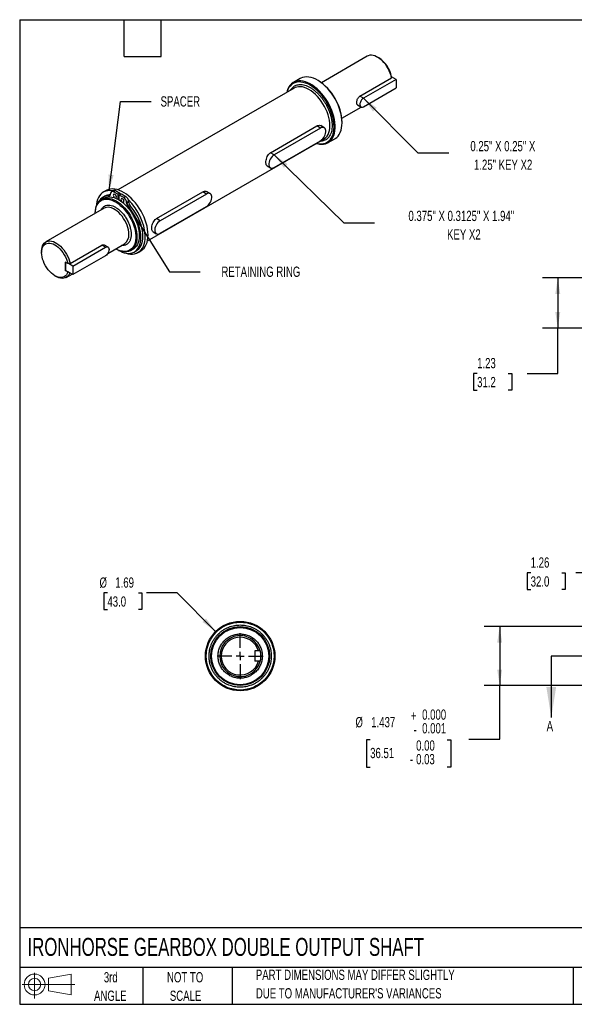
# Model space of a CAD drawing. Header units: inches. Extents: x 0.7 to 32.2, y 0.7 to 24.8.
# Tile 1 of 2: x 0.7 to 14.3, y 0.7 to 24.8. Entities that reach past the tile are written whole.
import ezdxf

# ---------------------------------------------------------------- set-up
doc = ezdxf.new("R2010")
doc.units = ezdxf.units.IN
doc.header["$LTSCALE"] = 3
doc.header["$MEASUREMENT"] = 0
doc.linetypes.add('CENTERX2', pattern=[0.8, 0.5, -0.1, 0.1, -0.1])
doc.layers.add('CENTER', color=40, linetype='CENTERX2')
doc.layers.add('SLD-DEFPOINTS', color=7, linetype='Continuous')
doc.layers.add('DIMENSIONS', color=140, linetype='Continuous', lineweight=25)
doc.layers.add('TEXT', color=140, linetype='Continuous', lineweight=25)
doc.styles.add('SLDTEXTSTYLE0', font='TXT', dxfattribs={"width": 0.7})
doc.dimstyles.new('SLDDIMSTYLE0', dxfattribs={"dimtxt": 0.254883, "dimasz": 0.39, "dimexe": 0, "dimexo": 0.0625, "dimgap": 0.063721, "dimtad": 0, "dimtih": 1, "dimtoh": 1, "dimdec": 3, "dimrnd": 1e-09, "dimzin": 12, "dimdsep": 46, "dimtxsty": 'SLDTEXTSTYLE0', "dimsah": 1, "dimcen": 0.09, "dimadec": 0, "dimazin": 3, "dimtol": 1, "dimtm": 0.001, "dimtfac": 1, "dimtdec": 3, "dimtofl": 0, "dimtmove": 0, "dimatfit": 3, "dimfxl": 0, "dimfrac": 2, "dimtolj": 1, "dimtzin": 0, "dimarcsym": 0})
doc.dimstyles.new('SLDDIMSTYLE1', dxfattribs={"dimtxt": 0.254883, "dimasz": 0.39, "dimexe": 0, "dimexo": 0.0625, "dimgap": 0.063721, "dimtad": 0, "dimtih": 1, "dimtoh": 1, "dimrnd": 1e-09, "dimzin": 12, "dimdsep": 46, "dimtxsty": 'SLDTEXTSTYLE0', "dimsah": 1, "dimcen": 0.09, "dimadec": 0, "dimazin": 3, "dimtfac": 1, "dimtofl": 0, "dimtmove": 0, "dimatfit": 3, "dimfxl": 0, "dimfrac": 2, "dimtolj": 1, "dimtzin": 12, "dimarcsym": 0})
doc.dimstyles.new('SLDDIMSTYLE5', dxfattribs={"dimtxt": 0.18, "dimasz": 0.39, "dimexe": 0, "dimexo": 0.0625, "dimgap": 0, "dimtad": 0, "dimtih": 1, "dimtoh": 1, "dimdec": 0, "dimrnd": 1e-09, "dimzin": 0, "dimdsep": 46, "dimtxsty": 'Standard', "dimsah": 1, "dimcen": 0.09, "dimadec": 0, "dimazin": 0, "dimtfac": 0.39, "dimtdec": 0, "dimtofl": 0, "dimtmove": 0, "dimatfit": 3, "dimfxl": 0, "dimfrac": 2, "dimtolj": 1, "dimtzin": 0, "dimarcsym": 0})
doc.dimstyles.new('SLDDIMSTYLE6', dxfattribs={"dimtxt": 0.254883, "dimasz": 0.39, "dimexe": 0, "dimexo": 0.0625, "dimgap": 0.063721, "dimtad": 0, "dimtih": 1, "dimtoh": 1, "dimrnd": 1e-09, "dimzin": 12, "dimdsep": 46, "dimtxsty": 'SLDTEXTSTYLE0', "dimsah": 1, "dimcen": 0, "dimadec": 0, "dimazin": 3, "dimtfac": 1, "dimtofl": 0, "dimtmove": 0, "dimatfit": 3, "dimfxl": 0, "dimfrac": 2, "dimtolj": 1, "dimtzin": 12, "dimarcsym": 0})

# ---------------------------------------------------------------- blocks, each defined once
blk = doc.blocks.new('Block11')
at = {"color": 7, "linetype": 'Continuous', "lineweight": 18}
for p, q in [((0.306, 0.627), (0.306, 0)), ((0.647, 0.492), (1.202, 0.594)), ((0.647, 0.189), (0.647, 0.492)), ((1.202, 0.594), (1.202, 0.086)), ((0, 0.34), (1.284, 0.34)), ((0.647, 0.189), (1.202, 0.086))]:
    blk.add_line(p, q, dxfattribs=at)
for radius in [0.254, 0.152]:
    blk.add_circle((0.306, 0.34), radius, dxfattribs=at)
blk = doc.blocks.new('Block12')
at = {"layer": 'SLD-DEFPOINTS'}
blk.add_blockref('Block11', (0, 0), dxfattribs=at)
blk = doc.blocks.new('SW_NOTE_0_2')
at = {"layer": 'TEXT', "color": 0, "char_height": 0.25, "attachment_point": 1, "style": 'SLDTEXTSTYLE0'}
for s, insert in [('PART DIMENSIONS MAY DIFFER SLIGHTLY', (0, 0.322)), ("DUE TO MANUFACTURER'S VARIANCES", (0, -0.129))]:
    blk.add_mtext(s, dxfattribs=dict(at, insert=insert))
blk = doc.blocks.new('SW_NOTE_0_3')
at = {"layer": 'TEXT', "color": 0, "char_height": 0.25, "attachment_point": 2, "style": 'SLDTEXTSTYLE0'}
for s, insert in [('NOT TO', (0.621, 0.322)), ('SCALE', (0.632, -0.129))]:
    blk.add_mtext(s, dxfattribs=dict(at, insert=insert))
blk = doc.blocks.new('SW_NOTE_0_4')
at = {"layer": 'TEXT', "color": 0, "char_height": 0.25, "attachment_point": 2, "style": 'SLDTEXTSTYLE0'}
for s, insert in [('3rd', (0.273, 0.322)), ('ANGLE', (0.262, -0.129))]:
    blk.add_mtext(s, dxfattribs=dict(at, insert=insert))
blk = doc.blocks.new('_D')
at = {"layer": 'DIMENSIONS'}
for p, q in [((17.172, 9.956), (12.082, 9.956)), ((12.457, 9.956), (12.457, 8.519)), ((17.172, 8.519), (12.082, 8.519)), ((12.457, 7.21), (12.457, 8.519)), ((11.707, 7.21), (12.457, 7.21)), ((9.298, 7.195), (9.212, 7.195)), ((9.212, 7.195), (9.212, 6.529)), ((11.176, 7.195), (11.262, 7.195)), ((11.262, 7.195), (11.262, 6.529)), ((9.212, 6.529), (9.298, 6.529)), ((11.262, 6.529), (11.176, 6.529))]:
    blk.add_line(p, q, dxfattribs=at)
for points in [[(12.457, 9.956), (12.397, 9.566), (12.517, 9.566)], [(12.457, 8.519), (12.517, 8.909), (12.397, 8.909)]]:
    blk.add_solid(points, dxfattribs=at)
at = {"layer": 'DIMENSIONS', "char_height": 0.25, "attachment_point": 1, "style": 'SLDTEXTSTYLE0'}
for s, insert in [('0.000', (10.566, 7.937)), ('%%c', (8.939, 7.753)), ('1.437', (9.324, 7.753)), ('+', (10.293, 7.908)), ('0.001', (10.566, 7.604)), ('-', (10.354, 7.575)), ('36.51', (9.298, 7)), ('0.00', (10.419, 7.184)), ('0.03', (10.419, 6.851)), ('-', (10.268, 6.851))]:
    blk.add_mtext(s, dxfattribs=dict(at, insert=insert))
blk = doc.blocks.new('_D_1')
at = {"layer": 'DIMENSIONS'}
for p, q in [((15.055, 9.848), (15.055, 11.64)), ((16.315, 9.388), (16.315, 11.64)), ((13.213, 11.265), (13.127, 11.265)), ((13.127, 11.265), (13.127, 10.86)), ((13.97, 11.265), (14.056, 11.265)), ((14.056, 11.265), (14.056, 10.86)), ((15.055, 11.265), (14.316, 11.265)), ((16.315, 11.265), (15.055, 11.265)), ((13.127, 10.86), (13.213, 10.86)), ((14.056, 10.86), (13.97, 10.86))]:
    blk.add_line(p, q, dxfattribs=at)
for points in [[(15.055, 11.265), (15.445, 11.205), (15.445, 11.325)], [(16.315, 11.265), (15.925, 11.325), (15.925, 11.205)]]:
    blk.add_solid(points, dxfattribs=at)
at = {"layer": 'DIMENSIONS', "char_height": 0.25, "attachment_point": 1, "style": 'SLDTEXTSTYLE0'}
for s, insert in [('1.26', (13.213, 11.644)), ('32.0', (13.213, 11.182))]:
    blk.add_mtext(s, dxfattribs=dict(at, insert=insert))
blk = doc.blocks.new('SW_NOTE_0_6')
at = {"layer": 'TEXT', "color": 0, "char_height": 0.25, "attachment_point": 2, "style": 'SLDTEXTSTYLE0'}
for s, insert in [('0.25" X 0.25" X', (1.32, 0.289)), ('1.25" KEY X2', (1.327, -0.163))]:
    blk.add_mtext(s, dxfattribs=dict(at, insert=insert))
blk = doc.blocks.new('SW_NOTE_0_7')
at = {"layer": 'TEXT', "color": 0, "char_height": 0.25, "attachment_point": 2, "style": 'SLDTEXTSTYLE0'}
for s, insert in [('0.375" X 0.3125" X 1.94"', (2.118, 0.294)), ('KEY X2', (2.181, -0.157))]:
    blk.add_mtext(s, dxfattribs=dict(at, insert=insert))
blk = doc.blocks.new('_D_10')
at = {"layer": 'DIMENSIONS'}
for p, q in [((2.89, 10.776), (2.804, 10.776)), ((2.804, 10.776), (2.804, 10.37)), ((3.647, 10.776), (3.733, 10.776)), ((3.733, 10.776), (3.733, 10.37)), ((4.59, 10.776), (3.84, 10.776)), ((5.529, 9.836), (4.59, 10.776)), ((2.804, 10.37), (2.89, 10.37)), ((3.733, 10.37), (3.647, 10.37))]:
    blk.add_line(p, q, dxfattribs=at)
blk.add_solid([(5.529, 9.836), (5.296, 10.154), (5.211, 10.069)], dxfattribs=at)
at = {"layer": 'DIMENSIONS', "char_height": 0.25, "attachment_point": 1, "style": 'SLDTEXTSTYLE0'}
for s, insert in [('%%c', (2.697, 11.155)), ('1.69', (3.082, 11.155)), ('43.0', (2.89, 10.693))]:
    blk.add_mtext(s, dxfattribs=dict(at, insert=insert))
blk = doc.blocks.new('SW_CENTERMARKSYMBOL_0')
at = {"layer": 'CENTER', "color": 0}
for p, q in [((0, 0.2), (0, 0.561)), ((-0.2, 0), (-0.561, 0)), ((0, 0), (-0.1, 0)), ((0, 0), (0, 0.1)), ((0, 0), (0, -0.1)), ((0, 0), (0.1, 0)), ((0.2, 0), (0.561, 0)), ((0, -0.2), (0, -0.561))]:
    blk.add_line(p, q, dxfattribs=at)
blk = doc.blocks.new('_D_13')
at = {"layer": 'DIMENSIONS'}
for p, q in [((17.172, 18.457), (13.499, 18.457)), ((13.874, 18.457), (13.874, 17.231)), ((17.527, 17.231), (13.499, 17.231)), ((13.874, 16.124), (13.874, 17.231)), ((11.907, 16.124), (11.821, 16.124)), ((11.821, 16.124), (11.821, 15.719)), ((12.664, 16.124), (12.75, 16.124)), ((12.75, 16.124), (12.75, 15.719)), ((13.124, 16.124), (13.874, 16.124)), ((11.821, 15.719), (11.907, 15.719)), ((12.75, 15.719), (12.664, 15.719))]:
    blk.add_line(p, q, dxfattribs=at)
for points in [[(13.874, 18.457), (13.814, 18.067), (13.934, 18.067)], [(13.874, 17.231), (13.934, 17.621), (13.814, 17.621)]]:
    blk.add_solid(points, dxfattribs=at)
at = {"layer": 'DIMENSIONS', "char_height": 0.25, "attachment_point": 1, "style": 'SLDTEXTSTYLE0'}
for s, insert in [('1.23', (11.907, 16.504)), ('31.2', (11.907, 16.042))]:
    blk.add_mtext(s, dxfattribs=dict(at, insert=insert))

msp = doc.modelspace()

# ---------------------------------------------------------------- linework, layer by layer
for p, q in [((9.2289, 23.8607), (8.1081, 23.2137)), ((9.5068, 23.8199), (9.479, 23.8359)), ((7.5917, 23.3156), (7.4246, 23.2192)), ((9.0466, 22.885), (9.8212, 23.3322)), ((9.9305, 23.2932), (9.135, 22.834)), ((9.9305, 23.2932), (9.8205, 23.3567)), ((9.9305, 23.2932), (9.9305, 23.0891)), ((7.4468, 23.0844), (3.1465, 20.602)), ((7.4534, 23.0881), (7.4468, 23.0844)), ((8.0289, 23.2656), (8.015, 23.2736)), ((9.135, 22.6298), (9.9305, 23.0891)), ((9.135, 22.834), (9.0466, 22.885)), ((8.608, 22.3476), (9.0802, 22.6202)), ((8.9898, 22.6714), (9.0725, 22.6237)), ((6.8703, 21.5086), (7.997, 22.159)), ((8.0864, 22.1072), (6.9598, 21.4569)), ((8.0864, 22.1072), (7.9969, 22.1589)), ((8.1802, 22.1165), (8.0926, 22.1671)), ((8.6134, 22.237), (8.6134, 22.2531)), ((8.271, 21.753), (8.4381, 21.8495)), ((3.8652, 19.3571), (8.1654, 21.8396)), ((6.9598, 21.1506), (8.0864, 21.801)), ((6.9598, 21.4569), (6.8703, 21.5085)), ((6.7855, 21.1879), (6.8661, 21.1414)), ((2.7991, 20.4014), (2.742, 20.3684)), ((2.8288, 20.4478), (2.7796, 20.4194)), ((2.8591, 20.5835), (2.7895, 20.5434)), ((2.9284, 20.4553), (2.9615, 20.4744)), ((2.9685, 20.5151), (2.9685, 20.5057)), ((3.0385, 20.5893), (2.9892, 20.5609)), ((3.0885, 20.5844), (3.0392, 20.5559)), ((3.1466, 20.494), (3.0392, 20.5559)), ((3.0885, 20.5844), (3.1958, 20.5224)), ((3.1958, 20.5224), (3.1466, 20.494)), ((3.1466, 20.494), (3.1466, 20.3725)), ((3.1802, 20.4745), (3.2295, 20.503)), ((3.1802, 20.3526), (3.1802, 20.4745)), ((3.2876, 20.4126), (3.1802, 20.4745)), ((3.1958, 20.5224), (3.1958, 20.4835)), ((3.2197, 20.4973), (3.1958, 20.5109)), ((3.2295, 20.503), (3.3368, 20.441)), ((3.2876, 20.4126), (3.3368, 20.441)), ((4.0864, 19.9015), (5.2131, 20.5519)), ((5.3025, 20.5001), (4.1759, 19.8497)), ((5.3025, 20.5001), (5.213, 20.5518)), ((5.3963, 20.5094), (5.3087, 20.56)), ((3.2875, 20.349), (3.2794, 20.3549)), ((3.281, 20.3523), (3.2884, 20.3468)), ((3.4075, 20.3185), (3.3583, 20.2901)), ((3.3583, 20.2807), (3.4075, 20.3092)), ((3.3583, 20.2807), (3.3583, 20.2901)), ((3.4476, 20.2124), (3.3984, 20.184)), ((3.4075, 20.3185), (3.4075, 20.3092)), ((4.1759, 19.5435), (5.3025, 20.1939)), ((2.8096, 20.1549), (1.3873, 19.3338)), ((2.5931, 20.0394), (2.5931, 20.03)), ((4.1759, 19.8497), (4.0864, 19.9014)), ((4.0016, 19.5808), (4.0822, 19.5343)), ((1.9796, 18.8053), (2.7542, 19.2524)), ((2.0471, 18.7422), (2.8426, 19.2014)), ((2.8426, 19.2014), (2.7542, 19.2524)), ((2.905, 19.2076), (2.8178, 19.258)), ((2.8973, 19.0509), (3.3095, 19.2889)), ((1.2837, 19.1049), (1.2837, 19.0728)), ((2.8426, 18.9973), (2.0471, 18.5381)), ((3.0931, 19.1639), (3.1012, 19.1592)), ((3.4606, 19.1236), (3.5177, 19.1565)), ((3.5472, 19.0896), (3.5965, 19.1181)), ((3.6359, 19.0772), (3.7055, 19.1174)), ((1.9229, 18.8058), (1.8633, 18.8402)), ((1.8633, 18.8402), (1.8633, 18.6361)), ((1.8703, 18.8362), (1.8703, 18.6401)), ((2.0471, 18.7422), (1.9371, 18.8057)), ((2.0471, 18.7422), (2.0471, 18.5381)), ((1.6094, 18.5087), (1.6372, 18.4926)), ((1.8633, 18.6361), (1.8703, 18.6401)), ((1.9229, 18.6017), (1.8633, 18.6361)), ((2.0471, 18.5381), (1.8703, 18.6401)), ((1.8872, 18.4678), (2.028, 18.5491)), ((1.9371, 18.6016), (1.9229, 18.6017)), ((6.571, 9.3626), (6.4867, 9.3626)), ((6.4867, 9.3626), (6.4867, 9.1126)), ((6.571, 9.1126), (6.4867, 9.1126))]:
    msp.add_line(p, q)
at = {"flags": 128}
for points in [[(9.8212, 23.3322), (9.8075, 23.3888), (9.7885, 23.4461), (9.7647, 23.5031), (9.7364, 23.5589), (9.704, 23.6126), (9.6681, 23.6634), (9.6291, 23.7106), (9.5879, 23.7532), (9.5449, 23.7907), (9.5008, 23.8225), (9.4565, 23.8481), (9.4124, 23.8671), (9.3695, 23.8791), (9.3282, 23.884), (9.2893, 23.8818), (9.2534, 23.8723), (9.2289, 23.8607)], [(8.6134, 22.237), (8.6106, 22.3053), (8.6023, 22.3762), (8.5884, 22.4491), (8.5692, 22.5231), (8.5448, 22.5978), (8.5155, 22.6723), (8.4815, 22.7459), (8.4432, 22.8181), (8.4008, 22.888), (8.3549, 22.9551), (8.3057, 23.0187), (8.2539, 23.0782), (8.1998, 23.1331), (8.144, 23.1829), (8.087, 23.227), (8.0293, 23.2651), (7.9715, 23.2969), (7.9141, 23.322), (7.8576, 23.3402), (7.8026, 23.3513), (7.7496, 23.3552), (7.6991, 23.352), (7.6515, 23.3415), (7.6073, 23.324), (7.5917, 23.3156)], [(7.9836, 21.7346), (8.0051, 21.7284), (8.0601, 21.7173), (8.1131, 21.7134), (8.1636, 21.7167), (8.2112, 21.7271), (8.2554, 21.7447), (8.2958, 21.7691), (8.3321, 21.8003), (8.3638, 21.8379), (8.3906, 21.8815), (8.4124, 21.9308), (8.429, 21.9852), (8.4401, 22.0443), (8.4457, 22.1076), (8.4457, 22.1744), (8.4401, 22.2441), (8.429, 22.316), (8.4124, 22.3896), (8.3906, 22.464), (8.3638, 22.5387), (8.3321, 22.6128), (8.2958, 22.6858), (8.2554, 22.7569), (8.2112, 22.8255), (8.1636, 22.8909), (8.1131, 22.9526), (8.0601, 23.0098), (8.0051, 23.0622), (7.9486, 23.1092), (7.8912, 23.1504), (7.8334, 23.1854), (7.7757, 23.2139), (7.7187, 23.2355), (7.6629, 23.2502), (7.6088, 23.2578), (7.557, 23.2581), (7.5078, 23.2512), (7.4619, 23.2372), (7.4195, 23.2162), (7.3812, 23.1883), (7.3472, 23.1539), (7.3179, 23.1133), (7.2935, 23.0668), (7.2743, 23.0148), (7.2649, 22.9795)], [(7.9889, 21.7377), (8.0036, 21.7341), (8.0576, 21.7252), (8.1095, 21.7236), (8.1587, 21.7293), (8.2048, 21.7421), (8.2473, 21.7621), (8.2858, 21.7889), (8.32, 21.8224), (8.3495, 21.8622), (8.374, 21.9079), (8.3934, 21.9591), (8.4073, 22.0154), (8.4157, 22.076), (8.4185, 22.1406), (8.4157, 22.2084), (8.4073, 22.2788), (8.3934, 22.3511), (8.374, 22.4246), (8.3495, 22.4987), (8.32, 22.5725), (8.2858, 22.6455), (8.2473, 22.7168), (8.2048, 22.7858), (8.1587, 22.8519), (8.1095, 22.9144), (8.0576, 22.9726), (8.0036, 23.0261), (7.948, 23.0744), (7.8912, 23.1168), (7.8339, 23.1532), (7.7766, 23.183), (7.7199, 23.206), (7.6642, 23.2221), (7.6102, 23.2309), (7.5583, 23.2325), (7.5091, 23.2269), (7.463, 23.214), (7.4205, 23.1941), (7.382, 23.1672), (7.3478, 23.1337), (7.3183, 23.0939), (7.2938, 23.0482), (7.2745, 22.997), (7.2702, 22.9825)], [(8.3143, 22.1686), (8.3115, 22.2316), (8.3032, 22.297), (8.2894, 22.3643), (8.2703, 22.4327), (8.2462, 22.5014), (8.2172, 22.5696), (8.1837, 22.6367), (8.1461, 22.7018), (8.1048, 22.7643), (8.0602, 22.8235), (8.0128, 22.8788), (7.9631, 22.9295), (7.9117, 22.975), (7.8592, 23.015), (7.8061, 23.0488), (7.753, 23.0763), (7.7004, 23.097), (7.649, 23.1108), (7.5994, 23.1174), (7.552, 23.1169), (7.5074, 23.1092), (7.466, 23.0944), (7.4534, 23.0881)], [(9.135, 22.834), (9.1121, 22.8173), (9.0908, 22.7948), (9.0725, 22.768), (9.0584, 22.7388), (9.0496, 22.709), (9.0466, 22.6809), (9.0496, 22.6562), (9.0584, 22.6367), (9.0725, 22.6237), (9.0908, 22.618), (9.1121, 22.6201), (9.135, 22.6298)], [(8.0864, 21.801), (8.114, 21.8203), (8.1404, 21.8454), (8.1644, 21.8753), (8.185, 21.9086), (8.2013, 21.9439), (8.2125, 21.9796), (8.2183, 22.0143), (8.2183, 22.0463), (8.2125, 22.0742), (8.2013, 22.097), (8.185, 22.1135), (8.1644, 22.123), (8.1404, 22.1251), (8.114, 22.1198), (8.0864, 22.1072)], [(8.1654, 21.8396), (8.1837, 21.8513), (8.2172, 21.8797), (8.2462, 21.9145), (8.2703, 21.9553), (8.2894, 22.0016), (8.3032, 22.053), (8.3115, 22.1089), (8.3143, 22.1686)], [(8.4381, 21.8495), (8.4432, 21.8525), (8.4815, 21.8803), (8.5155, 21.9147), (8.5448, 21.9554), (8.5692, 22.0019), (8.5884, 22.0538), (8.6023, 22.1107), (8.6106, 22.1719), (8.6134, 22.237)], [(6.9598, 21.4569), (6.9322, 21.4376), (6.9059, 21.4125), (6.8819, 21.3826), (6.8613, 21.3493), (6.845, 21.314), (6.8337, 21.2783), (6.8279, 21.2436), (6.8279, 21.2116), (6.8337, 21.1836), (6.845, 21.1609), (6.8613, 21.1444), (6.8819, 21.1349), (6.9059, 21.1328), (6.9322, 21.1381), (6.9598, 21.1506)], [(2.5931, 20.0394), (2.5959, 20.0991), (2.6042, 20.155), (2.618, 20.2064), (2.6371, 20.2527), (2.6612, 20.2935), (2.6902, 20.3283), (2.7236, 20.3567), (2.7613, 20.3784), (2.8026, 20.3932), (2.8472, 20.4009), (2.8946, 20.4014), (2.9443, 20.3948), (2.9957, 20.381), (3.0482, 20.3603), (3.1013, 20.3328), (3.1544, 20.299), (3.207, 20.259), (3.2584, 20.2135), (3.308, 20.1628), (3.3554, 20.1075), (3.4, 20.0483), (3.4414, 19.9858), (3.479, 19.9207), (3.5125, 19.8536), (3.5414, 19.7853), (3.5656, 19.7167), (3.5846, 19.6483), (3.5984, 19.581), (3.6067, 19.5156), (3.6095, 19.4526)], [(3.0164, 20.5765), (3.0004, 20.5791), (2.9474, 20.583), (2.8969, 20.5797), (2.8493, 20.5693), (2.8051, 20.5517), (2.7647, 20.5272), (2.7284, 20.4961), (2.6967, 20.4585), (2.6699, 20.4149), (2.6481, 20.3656), (2.6315, 20.3112), (2.6204, 20.252), (2.6153, 20.198)], [(2.7991, 20.4014), (2.8183, 20.4114), (2.8597, 20.4262), (2.9043, 20.4339), (2.9517, 20.4344), (3.0013, 20.4277), (3.0527, 20.414), (3.1053, 20.3932), (3.1584, 20.3658), (3.2115, 20.3319), (3.264, 20.292), (3.3154, 20.2464), (3.3651, 20.1957), (3.4125, 20.1405), (3.4571, 20.0813), (3.4984, 20.0187), (3.536, 19.9536), (3.5695, 19.8865), (3.5985, 19.8183), (3.6226, 19.7496), (3.6417, 19.6813), (3.6555, 19.614), (3.6638, 19.5485), (3.6666, 19.4856)], [(3.8808, 19.5049), (3.878, 19.5733), (3.8696, 19.6442), (3.8558, 19.717), (3.8366, 19.7911), (3.8122, 19.8657), (3.7829, 19.9402), (3.7489, 20.0139), (3.7106, 20.086), (3.6682, 20.1559), (3.6223, 20.223), (3.5731, 20.2866), (3.5213, 20.3461), (3.4672, 20.401), (3.4114, 20.4508), (3.3544, 20.4949), (3.2967, 20.5331), (3.2389, 20.5648), (3.1815, 20.5899), (3.125, 20.6081), (3.07, 20.6192), (3.017, 20.6232), (2.9665, 20.6199), (2.9189, 20.6094), (2.8747, 20.5919), (2.8591, 20.5835)], [(3.1077, 20.428), (3.1049, 20.4462), (3.0967, 20.465), (3.0845, 20.4815), (3.0701, 20.4931), (3.0558, 20.4981), (3.0436, 20.4957), (3.0354, 20.4863), (3.0326, 20.4714), (3.0354, 20.4531), (3.0436, 20.4343), (3.0558, 20.4179), (3.0649, 20.4098)], [(3.0848, 20.4812), (3.0928, 20.4628), (3.1047, 20.4466)], [(3.087, 20.4012), (3.0967, 20.4037), (3.1049, 20.413), (3.1077, 20.428)], [(5.3025, 20.1939), (5.3301, 20.2132), (5.3565, 20.2383), (5.3805, 20.2682), (5.4011, 20.3015), (5.4174, 20.3368), (5.4286, 20.3725), (5.4344, 20.4072), (5.4344, 20.4392), (5.4286, 20.4671), (5.4174, 20.4899), (5.4011, 20.5064), (5.3805, 20.5159), (5.3565, 20.518), (5.3301, 20.5127), (5.3025, 20.5001)], [(2.5931, 20.03), (2.5959, 20.0824), (2.6043, 20.1375), (2.6181, 20.1881), (2.6373, 20.2337), (2.6615, 20.2736), (2.6906, 20.3074), (2.7242, 20.3348), (2.7619, 20.3554), (2.8033, 20.369), (2.8479, 20.3755), (2.8952, 20.3748), (2.9447, 20.3668), (2.9958, 20.3517), (3.048, 20.3297), (3.1006, 20.3009), (3.153, 20.2658), (3.2047, 20.2247), (3.2551, 20.1781), (3.3035, 20.1265), (3.3496, 20.0705), (3.3926, 20.0107), (3.4322, 19.9478), (3.4679, 19.8826), (3.4993, 19.8157), (3.526, 19.7479), (3.5477, 19.6801), (3.5643, 19.6128), (3.5754, 19.547), (3.581, 19.4834), (3.581, 19.4226), (3.5754, 19.3655), (3.5643, 19.3125), (3.5477, 19.2644), (3.526, 19.2216), (3.4993, 19.1847), (3.4679, 19.154), (3.4322, 19.13), (3.3926, 19.1128), (3.3496, 19.1027), (3.3035, 19.0999), (3.2551, 19.1042), (3.2047, 19.1158), (3.153, 19.1344), (3.1006, 19.1598), (3.0931, 19.1639)], [(3.4131, 19.5178), (3.4103, 19.5706), (3.402, 19.6257), (3.3883, 19.6824), (3.3694, 19.7397), (3.3456, 19.7967), (3.3173, 19.8526), (3.2849, 19.9064), (3.249, 19.9572), (3.2101, 20.0044), (3.1688, 20.0471), (3.1258, 20.0847), (3.0818, 20.1165), (3.0374, 20.1422), (2.9933, 20.1612), (2.9503, 20.1732), (2.909, 20.1782), (2.8701, 20.176), (2.8342, 20.1666), (2.8096, 20.1549)], [(3.1629, 19.1279), (3.191, 19.1125), (3.2459, 19.0873), (3.2999, 19.069), (3.3525, 19.0577), (3.4032, 19.0537), (3.4513, 19.0569), (3.4966, 19.0673), (3.5383, 19.0847), (3.5762, 19.1091), (3.6099, 19.1402), (3.6389, 19.1776), (3.663, 19.221), (3.682, 19.2698), (3.6956, 19.3237), (3.7037, 19.382), (3.7062, 19.4442), (3.7032, 19.5096), (3.6945, 19.5775), (3.6804, 19.6472), (3.6609, 19.7181), (3.6363, 19.7893), (3.6068, 19.8601), (3.5728, 19.9299), (3.5345, 19.9978), (3.4923, 20.0633), (3.4468, 20.1255), (3.3984, 20.184)], [(3.2942, 20.3203), (3.2914, 20.3386), (3.2832, 20.3574), (3.271, 20.3738), (3.2567, 20.3854), (3.2423, 20.3904), (3.2301, 20.388), (3.2219, 20.3787), (3.2191, 20.3637), (3.2219, 20.3454), (3.2301, 20.3267), (3.2423, 20.3102), (3.247, 20.3057)], [(3.2528, 20.301), (3.2567, 20.2986), (3.271, 20.2936), (3.2832, 20.296), (3.2914, 20.3054), (3.2942, 20.3203)], [(3.2713, 20.3735), (3.2794, 20.3551), (3.2913, 20.339)], [(3.5965, 19.1181), (3.6255, 19.1376), (3.6592, 19.1686), (3.6882, 19.206), (3.7123, 19.2494), (3.7313, 19.2983), (3.7449, 19.3522), (3.753, 19.4105), (3.7555, 19.4726), (3.7524, 19.538), (3.7438, 19.6059), (3.7297, 19.6757), (3.7102, 19.7465), (3.6856, 19.8177), (3.6561, 19.8886), (3.622, 19.9583), (3.5837, 20.0263), (3.5416, 20.0917), (3.4961, 20.154), (3.4476, 20.2124)], [(4.1759, 19.8497), (4.1483, 19.8305), (4.122, 19.8054), (4.098, 19.7755), (4.0774, 19.7422), (4.0611, 19.7069), (4.0498, 19.6712), (4.0441, 19.6365), (4.0441, 19.6045), (4.0498, 19.5765), (4.0611, 19.5538), (4.0774, 19.5373), (4.098, 19.5278), (4.122, 19.5257), (4.1483, 19.531), (4.1759, 19.5435)], [(3.6095, 19.4526), (3.6067, 19.3929), (3.5984, 19.337), (3.5846, 19.2856), (3.5656, 19.2393), (3.5414, 19.1985), (3.5125, 19.1637), (3.479, 19.1353), (3.4414, 19.1136), (3.4, 19.0988), (3.3554, 19.0911), (3.308, 19.0906), (3.2584, 19.0972), (3.207, 19.111), (3.1544, 19.1317), (3.1013, 19.1591), (3.1012, 19.1592)], [(3.3511, 19.0579), (3.3976, 19.0462), (3.4517, 19.0386), (3.5035, 19.0383), (3.5527, 19.0452), (3.5986, 19.0592), (3.641, 19.0802), (3.6793, 19.1081), (3.7133, 19.1425), (3.7426, 19.1831), (3.767, 19.2296), (3.7862, 19.2815), (3.8001, 19.3384), (3.8084, 19.3997), (3.8112, 19.4648)], [(3.6666, 19.4856), (3.6638, 19.4258), (3.6555, 19.37), (3.6417, 19.3186), (3.6226, 19.2722), (3.5985, 19.2314), (3.5695, 19.1967), (3.536, 19.1682), (3.5177, 19.1565)], [(3.7055, 19.1174), (3.7106, 19.1204), (3.7489, 19.1483), (3.7829, 19.1827), (3.8122, 19.2233), (3.8366, 19.2698), (3.8558, 19.3217), (3.8696, 19.3786), (3.878, 19.4398), (3.8808, 19.5049)], [(1.2837, 19.1049), (1.2865, 19.1545), (1.2948, 19.2), (1.3085, 19.2408), (1.3274, 19.2763), (1.3512, 19.3059), (1.3795, 19.329), (1.4118, 19.3455), (1.4477, 19.3549), (1.4866, 19.3571), (1.5278, 19.3522), (1.5708, 19.3402), (1.6148, 19.3212), (1.6592, 19.2956), (1.7032, 19.2638), (1.7462, 19.2263), (1.7875, 19.1837), (1.8264, 19.1366), (1.8623, 19.0857), (1.8947, 19.032), (1.9231, 18.9762), (1.9469, 18.9192), (1.9658, 18.8619), (1.9796, 18.8053)], [(1.9229, 18.6017), (1.9088, 18.5637), (1.8896, 18.5311), (1.8656, 18.5046), (1.8373, 18.4844), (1.8051, 18.4711), (1.7696, 18.4648), (1.7314, 18.4656), (1.6911, 18.4735), (1.6495, 18.4884), (1.6071, 18.51), (1.5648, 18.5379), (1.5233, 18.5718), (1.4832, 18.6109), (1.4452, 18.6547), (1.4101, 18.7024), (1.3783, 18.7532), (1.3504, 18.8062), (1.327, 18.8605), (1.3083, 18.9153), (1.2947, 18.9695), (1.2865, 19.0223), (1.2837, 19.0728), (1.2865, 19.1201), (1.2947, 19.1633), (1.3083, 19.2019), (1.327, 19.2351), (1.3504, 19.2623), (1.3783, 19.2832), (1.4101, 19.2973), (1.4452, 19.3044), (1.4832, 19.3044), (1.5233, 19.2972), (1.5648, 19.2831), (1.6071, 19.2622), (1.6495, 19.2349), (1.6911, 19.2017), (1.7314, 19.1631), (1.7696, 19.1198), (1.8051, 19.0725), (1.8373, 19.022), (1.8656, 18.9692), (1.8896, 18.9149), (1.9088, 18.8602), (1.9229, 18.8058)], [(2.8426, 19.2014), (2.8654, 19.2112), (2.8867, 19.2133), (2.9051, 19.2076), (2.9191, 19.1946), (2.9279, 19.1751), (2.9309, 19.1504), (2.9279, 19.1222), (2.9191, 19.0925), (2.9051, 19.0633), (2.8867, 19.0365), (2.8654, 19.014), (2.8426, 18.9973)], [(1.9735, 18.5805), (1.9658, 18.5604), (1.9469, 18.525), (1.9231, 18.4955), (1.8947, 18.4724), (1.8623, 18.456), (1.8264, 18.4467), (1.7875, 18.4445), (1.7462, 18.4495), (1.7032, 18.4616), (1.6592, 18.4807), (1.6372, 18.4926)]]:
    msp.add_lwpolyline(points, dxfattribs=at)
for radius in [0.8465, 0.8268, 0.7187, 0.699]:
    msp.add_circle((6.1277, 9.2376), radius)
for centre, radius, start, end in [((9.1178, 23.2164), 0.718, 11.93319, 57.19098), ((7.3441, 22.1953), 1.2706, 2.60583, 57.38879), ((2.9166, 20.1823), 0.2732, 87.51259, 151.08843), ((2.9652, 20.2071), 0.2767, 89.9426, 119.5253), ((2.9262, 20.4982), 0.043, 272.98724, 10.05697), ((3.0116, 20.5221), 0.0437, 50.79671, 189.21404), ((3.0592, 20.5435), 0.0503, 54.38242, 114.30712), ((3.2047, 20.2831), 0.1537, 2.60548, 57.39452), ((3.254, 20.3116), 0.1537, 2.60548, 57.39452), ((3.5132, 20.2882), 0.1551, 182.7747, 222.24998), ((2.4876, 19.3973), 1.3253, 2.91645, 46.46259), ((3.5624, 20.3167), 0.1551, 182.7747, 222.24998), ((3.1599, 19.4945), 0.2543, 306.04763, 5.26455), ((6.1277, 9.2376), 0.5, 14.47751, 345.52249), ((6.1277, 9.2376), 0.4606, 15.74566, 344.25434)]:
    msp.add_arc(centre, radius, start, end)
for points in [[(9.8212, 23.3322), (9.8209, 23.3431), (9.8206, 23.354), (9.8202, 23.3649)], [(1.9796, 18.8053), (1.9607, 18.8054), (1.9418, 18.8056), (1.9229, 18.8058)], [(6.6118, 9.3626), (6.5982, 9.3626), (6.5846, 9.3626), (6.571, 9.3626)], [(6.6118, 9.1126), (6.5982, 9.1126), (6.5846, 9.1126), (6.571, 9.1126)]]:
    msp.add_open_spline(points, degree=3)
for points, knots in [([(7.3548, 23.0313), (7.3558, 23.0334), (7.3642, 23.0503), (7.385, 23.0767), (7.417, 23.1098), (7.4542, 23.1357), (7.4953, 23.1549), (7.5398, 23.1666), (7.5869, 23.1712), (7.6409, 23.1684), (7.7015, 23.1561), (7.7679, 23.1321), (7.8339, 23.0986), (7.9, 23.0558), (7.9663, 23.0032), (8.027, 22.9455), (8.0809, 22.8861), (8.1281, 22.827), (8.1725, 22.7639), (8.2136, 22.6973), (8.2507, 22.6284), (8.2831, 22.5584), (8.3107, 22.4881), (8.3353, 22.4116), (8.3548, 22.3303), (8.3676, 22.2462), (8.3692, 22.1942), (8.37, 22.1686)], [0, 0, 0, 0, 0.00537201, 0.04310849, 0.08163749, 0.12017694, 0.15870595, 0.19724539, 0.23497165, 0.27270813, 0.32096749, 0.36791307, 0.41345129, 0.45898033, 0.50592603, 0.55419444, 0.5919207, 0.62965718, 0.66818619, 0.70672563, 0.74525464, 0.78379409, 0.82152035, 0.85925683, 0.90751618, 0.95446408, 1, 1, 1, 1]), ([(8.9906, 22.6728), (8.987, 22.6748), (8.9774, 22.6799), (8.9711, 22.6995), (8.9686, 22.7278), (8.9719, 22.7616), (8.9828, 22.8018), (9.0009, 22.8401), (9.0232, 22.869), (9.0399, 22.8804), (9.0466, 22.885)], [0, 0, 0, 0, 0.0895941, 0.2342469, 0.3334687, 0.4735767, 0.6135857, 0.7561893, 0.9008704, 1, 1, 1, 1]), ([(7.997, 22.159), (8.0119, 22.1653), (8.0416, 22.1781), (8.0784, 22.1759), (8.094, 22.1643), (8.0983, 22.161)], [0, 0, 0, 0, 0.4195866, 0.8388205, 1, 1, 1, 1]), ([(8.37, 22.1686), (8.3692, 22.1439), (8.3676, 22.0937), (8.3548, 22.0245), (8.3353, 21.9657), (8.3107, 21.9176), (8.2831, 21.8791), (8.2507, 21.8465), (8.2136, 21.8204), (8.1725, 21.8012), (8.1279, 21.7899), (8.0946, 21.7852), (8.0758, 21.7863), (8.0734, 21.7865)], [0, 0, 0, 0, 0.1101107, 0.2236364, 0.3403663, 0.4316017, 0.5228617, 0.6160384, 0.7092403, 0.8024169, 0.8956189, 0.9868542, 1, 1, 1, 1]), ([(6.7867, 21.1899), (6.7813, 21.1928), (6.7671, 21.2004), (6.7577, 21.2297), (6.754, 21.2721), (6.7589, 21.323), (6.775, 21.3833), (6.8018, 21.4409), (6.8351, 21.4845), (6.8601, 21.5016), (6.8703, 21.5086)], [0, 0, 0, 0, 0.08897773, 0.23377819, 0.33346344, 0.47330783, 0.6130451, 0.75559012, 0.90042307, 1, 1, 1, 1]), ([(5.2131, 20.5519), (5.228, 20.5582), (5.2577, 20.571), (5.2945, 20.5688), (5.3101, 20.5572), (5.3144, 20.5539)], [0, 0, 0, 0, 0.4195866, 0.8388205, 1, 1, 1, 1]), ([(2.737, 20.113), (2.7407, 20.1209), (2.7496, 20.1394), (2.7745, 20.1732), (2.8157, 20.2085), (2.8668, 20.2268), (2.9116, 20.2311), (2.9575, 20.2288), (3.0162, 20.2144), (3.0874, 20.1808), (3.1586, 20.1322), (3.2173, 20.0788), (3.2631, 20.0282), (3.308, 19.9721), (3.359, 19.8948), (3.4004, 19.812), (3.4266, 19.7451), (3.4474, 19.6801), (3.465, 19.6022), (3.4676, 19.5454), (3.4688, 19.5178)], [0, 0, 0, 0, 0.0272242, 0.0641619, 0.1394939, 0.214826, 0.2517496, 0.2886873, 0.3595095, 0.4263293, 0.493149, 0.5639713, 0.6008949, 0.6378326, 0.7131646, 0.7884967, 0.8254203, 0.862358, 0.9331802, 1, 1, 1, 1]), ([(4.0028, 19.5828), (3.9974, 19.5857), (3.9832, 19.5933), (3.9738, 19.6226), (3.9701, 19.665), (3.975, 19.7159), (3.9911, 19.7762), (4.018, 19.8338), (4.0512, 19.8774), (4.0763, 19.8945), (4.0864, 19.9015)], [0, 0, 0, 0, 0.0889777, 0.2337782, 0.3334634, 0.4733078, 0.6130451, 0.7555901, 0.9004231, 1, 1, 1, 1]), ([(3.4688, 19.5178), (3.4676, 19.4916), (3.465, 19.4378), (3.4474, 19.3801), (3.4266, 19.3392), (3.4004, 19.3025), (3.359, 19.2674), (3.3079, 19.2494), (3.2661, 19.2447), (3.2456, 19.2463), (3.2369, 19.247)], [0, 0, 0, 0, 0.1567097, 0.3228063, 0.4094018, 0.4960303, 0.6727035, 0.8493767, 0.9359722, 1, 1, 1, 1]), ([(2.7542, 19.2524), (2.7641, 19.2567), (2.784, 19.2652), (2.8084, 19.2638), (2.8187, 19.2561), (2.8215, 19.254)], [0, 0, 0, 0, 0.4204345, 0.8405453, 1, 1, 1, 1]), ([(5.3696, 9.2376), (5.3697, 9.2434), (5.3697, 9.255), (5.3703, 9.2723), (5.3713, 9.2896), (5.3727, 9.3069), (5.3745, 9.3241), (5.3767, 9.3413), (5.3792, 9.3584), (5.3854, 9.394), (5.398, 9.4474), (5.4221, 9.518), (5.4534, 9.5869), (5.4924, 9.6536), (5.5382, 9.7164), (5.5907, 9.7746), (5.6488, 9.8271), (5.7117, 9.8729), (5.7784, 9.9119), (5.8695, 9.9534), (5.9862, 9.987), (6.1277, 9.9999), (6.2692, 9.987), (6.3859, 9.9534), (6.477, 9.9119), (6.5437, 9.8729), (6.6065, 9.8271), (6.6647, 9.7746), (6.7171, 9.7164), (6.763, 9.6536), (6.802, 9.5869), (6.8333, 9.5181), (6.8574, 9.4474), (6.8713, 9.3884), (6.8789, 9.3413), (6.8828, 9.3069), (6.8853, 9.2723), (6.8856, 9.2492), (6.8858, 9.2376)], [0, 0, 0, 0, 0.0072975, 0.0145839, 0.0218628, 0.0291383, 0.036414, 0.0436938, 0.0509815, 0.0582809, 0.0891565, 0.1200408, 0.1522034, 0.1843747, 0.2172217, 0.2500775, 0.2829245, 0.3157804, 0.347943, 0.3801143, 0.4418012, 0.5000019, 0.5582026, 0.6198894, 0.6520521, 0.6842234, 0.7170704, 0.7499262, 0.7827732, 0.8156291, 0.8477917, 0.879963, 0.9108386, 0.9417228, 0.9563058, 0.9708592, 0.9854138, 1, 1, 1, 1]), ([(5.5883, 9.2376), (5.5884, 9.2423), (5.5884, 9.2517), (5.589, 9.2658), (5.5899, 9.2799), (5.5912, 9.2939), (5.5929, 9.3079), (5.5949, 9.3218), (5.5994, 9.3483), (5.6085, 9.3869), (5.6256, 9.4371), (5.6479, 9.4861), (5.685, 9.5496), (5.7436, 9.6217), (5.8298, 9.6918), (5.9265, 9.7419), (6.027, 9.7708), (6.1277, 9.78), (6.2283, 9.7708), (6.3289, 9.7419), (6.4255, 9.6918), (6.5118, 9.6217), (6.5704, 9.5496), (6.6074, 9.4861), (6.6297, 9.4371), (6.6469, 9.3869), (6.6568, 9.3449), (6.6622, 9.3114), (6.665, 9.2869), (6.6667, 9.2623), (6.6669, 9.2458), (6.6671, 9.2376)], [0, 0, 0, 0, 0.0083428, 0.0166719, 0.024993, 0.0333117, 0.0416337, 0.0499648, 0.0583107, 0.0892005, 0.1201024, 0.1522799, 0.1844697, 0.2501185, 0.3157674, 0.3800521, 0.4417709, 0.5000017, 0.5582325, 0.6199512, 0.6842359, 0.7498848, 0.8155337, 0.8477112, 0.8799009, 0.9107907, 0.9416927, 0.9562825, 0.9708433, 0.9854056, 1, 1, 1, 1]), ([(6.6118, 9.3626), (6.6118, 9.3626), (6.612, 9.3618), (6.6128, 9.3586), (6.6134, 9.3562), (6.6149, 9.3499), (6.6158, 9.3461), (6.6177, 9.337), (6.6188, 9.3318), (6.6208, 9.3203), (6.6219, 9.314), (6.6238, 9.3004), (6.6246, 9.2932), (6.6261, 9.2781), (6.6267, 9.2703), (6.6275, 9.2541), (6.6277, 9.2459), (6.6277, 9.2293), (6.6275, 9.2212), (6.6267, 9.2052), (6.6261, 9.1972), (6.6247, 9.1821), (6.6238, 9.1749), (6.6219, 9.1614), (6.6208, 9.155), (6.6188, 9.1435), (6.6178, 9.1383), (6.6158, 9.1292), (6.6149, 9.1253), (6.6134, 9.1191), (6.6128, 9.1167), (6.612, 9.1134), (6.6118, 9.1126), (6.6118, 9.1126)], [0, 0, 0, 0, 0.0625, 0.0625, 0.125, 0.125, 0.1875, 0.1875, 0.25, 0.25, 0.3125, 0.3125, 0.375, 0.375, 0.4375, 0.4375, 0.5, 0.5, 0.5625, 0.5625, 0.625, 0.625, 0.6875, 0.6875, 0.75, 0.75, 0.8125, 0.8125, 0.875, 0.875, 0.9375, 0.9375, 1, 1, 1, 1]), ([(6.8858, 9.2376), (6.8857, 9.2318), (6.8856, 9.2202), (6.885, 9.2029), (6.884, 9.1856), (6.8827, 9.1683), (6.8809, 9.1511), (6.8787, 9.1339), (6.8761, 9.1168), (6.87, 9.0812), (6.8574, 9.0278), (6.8333, 8.9572), (6.802, 8.8883), (6.763, 8.8216), (6.7172, 8.7588), (6.6647, 8.7006), (6.6065, 8.6481), (6.5437, 8.6023), (6.477, 8.5633), (6.3859, 8.5218), (6.2692, 8.4883), (6.1277, 8.4753), (5.9862, 8.4883), (5.8695, 8.5218), (5.7784, 8.5633), (5.7117, 8.6023), (5.6489, 8.6481), (5.5907, 8.7006), (5.5382, 8.7588), (5.4924, 8.8216), (5.4534, 8.8883), (5.4221, 8.9572), (5.398, 9.0278), (5.3841, 9.0868), (5.3765, 9.1339), (5.3725, 9.1683), (5.3701, 9.2029), (5.3698, 9.226), (5.3696, 9.2376)], [0, 0, 0, 0, 0.00729753, 0.01458387, 0.02186285, 0.02913827, 0.03641398, 0.04369378, 0.05098149, 0.05828093, 0.08915651, 0.12004076, 0.15220337, 0.1843747, 0.21722167, 0.25007754, 0.28292452, 0.31578039, 0.347943, 0.38011432, 0.4418012, 0.50000188, 0.55820256, 0.61988944, 0.65205205, 0.68422338, 0.71707035, 0.74992622, 0.7827732, 0.81562907, 0.84779168, 0.87996301, 0.91083858, 0.94172283, 0.95630577, 0.97085922, 0.98541377, 1, 1, 1, 1]), ([(6.6671, 9.2376), (6.667, 9.2329), (6.667, 9.2235), (6.6664, 9.2094), (6.6655, 9.1953), (6.6642, 9.1813), (6.6625, 9.1673), (6.6605, 9.1534), (6.656, 9.1269), (6.6469, 9.0883), (6.6297, 9.0381), (6.6074, 8.9891), (6.5704, 8.9256), (6.5118, 8.8535), (6.4255, 8.7834), (6.3289, 8.7333), (6.2283, 8.7045), (6.1277, 8.6952), (6.027, 8.7045), (5.9265, 8.7333), (5.8298, 8.7834), (5.7436, 8.8535), (5.685, 8.9256), (5.6479, 8.9891), (5.6256, 9.0381), (5.6085, 9.0883), (5.5986, 9.1303), (5.5932, 9.1638), (5.5904, 9.1883), (5.5886, 9.2129), (5.5884, 9.2294), (5.5883, 9.2376)], [0, 0, 0, 0, 0.0083428, 0.0166719, 0.024993, 0.0333117, 0.0416337, 0.0499648, 0.0583107, 0.0892005, 0.1201024, 0.1522799, 0.1844697, 0.2501185, 0.3157674, 0.3800521, 0.4417709, 0.5000017, 0.5582325, 0.6199512, 0.6842359, 0.7498848, 0.8155337, 0.8477112, 0.8799009, 0.9107907, 0.9416927, 0.9562825, 0.9708433, 0.9854056, 1, 1, 1, 1])]:
    msp.add_open_spline(points, degree=3, knots=knots)
at = {"layer": 'TEXT'}
for p, q in [((0.75, 24.75), (32.25, 24.75)), ((0.75, 24.75), (0.75, 0.75)), ((3.3, 23.85), (3.3, 24.75)), ((4.2, 23.85), (4.2, 24.75)), ((3.3, 23.85), (4.2, 23.85)), ((27.5639, 9.2376), (13.7149, 9.2376)), ((32.25, 2.6133), (0.75, 2.6133)), ((32.25, 1.65), (0.75, 1.65)), ((3.75, 1.65), (3.75, 0.75)), ((5.9305, 1.65), (5.9305, 0.75)), ((14.2496, 1.65), (14.2496, 0.75)), ((0.75, 0.75), (32.25, 0.75))]:
    msp.add_line(p, q, dxfattribs=at)
at = {"layer": 'TEXT', "linetype": 'Continuous'}
msp.add_line((13.7149, 9.2376), (13.7149, 7.7376), dxfattribs=at)
at = {"layer": 'TEXT'}
msp.add_solid([(13.7149, 7.7376), (13.8349, 8.4876), (13.5949, 8.4876)], dxfattribs=at)

# ---------------------------------------------------------------- block references
at = {"layer": 'CENTER'}
msp.add_blockref('SW_CENTERMARKSYMBOL_0', (6.1277, 9.2376), dxfattribs=at)
at = {"layer": 'SLD-DEFPOINTS'}
msp.add_blockref('Block12', (0.8076, 0.8922), dxfattribs=at)
at = {"layer": 'TEXT'}
for name, p in [('SW_NOTE_0_6', (11.2142, 21.5036)), ('SW_NOTE_0_7', (9.4025, 19.7982)), ('SW_NOTE_0_4', (2.6985, 1.2128)), ('SW_NOTE_0_3', (4.1642, 1.2128)), ('SW_NOTE_0_2', (6.5102, 1.2722))]:
    msp.add_blockref(name, p, dxfattribs=at)

# ---------------------------------------------------------------- texts
at = {"layer": 'TEXT', "style": 'SLDTEXTSTYLE0'}
for s, insert, char_height, attachment_point in [('SPACER', (4.6678, 22.883), 0.25, 2), ('RETAINING RING', (6.6325, 18.7318), 0.25, 2), ('A', (13.601, 7.6566), 0.2549, 1), ('IRONHORSE GEARBOX DOUBLE OUTPUT SHAFT', (0.9408, 2.3682), 0.4375, 1)]:
    msp.add_mtext(s, dxfattribs=dict(at, insert=insert, char_height=char_height, attachment_point=attachment_point))

# ---------------------------------------------------------------- dimensions: what is measured, and where the dimension line sits
at = {"layer": 'DIMENSIONS'}
dim = msp.add_linear_dim(base=(13.874, 17.2308), p1=(17.3225, 18.4573), p2=(17.6768, 17.2308), angle=90, dimstyle='SLDDIMSTYLE1', dxfattribs=at)
dim.commit()
dim.dimension.update_dxf_attribs({"geometry": '_D_13', "text_midpoint": (13.874, 16.1245), "dimtype": 160})
dim = msp.add_linear_dim(base=(16.315, 11.2652), p1=(15.0551, 9.6982), p2=(16.315, 9.2376), dimstyle='SLDDIMSTYLE1', dxfattribs=at)
dim.commit()
dim.dimension.update_dxf_attribs({"geometry": '_D_1', "text_midpoint": (13.5914, 11.2652), "dimtype": 160})
dim = msp.add_diameter_dim_2p(p1=(6.7262, 8.6391), p2=(5.5292, 9.8361), dimstyle='SLDDIMSTYLE6', dxfattribs=at)
dim.commit()
dim.dimension.update_dxf_attribs({"geometry": '_D_10', "text_midpoint": (3.2686, 10.7755), "dimtype": 163})
dim = msp.add_linear_dim(base=(12.4567, 8.5189), p1=(17.3225, 9.9563), p2=(17.3225, 8.5189), angle=90, text='%%c<>', dimstyle='SLDDIMSTYLE0', dxfattribs=at)
dim.commit()
dim.dimension.update_dxf_attribs({"geometry": '_D', "text_midpoint": (12.4567, 7.21), "dimtype": 160})

# ---------------------------------------------------------------- leaders
at = {"layer": 'TEXT'}
for points in [[(9.135, 22.834), (10.4642, 21.5036), (11.2142, 21.5036)], [(2.929, 20.5827), (3.2087, 22.7521), (3.9587, 22.7521)], [(6.9598, 21.4569), (8.6525, 19.7982), (9.4025, 19.7982)], [(3.3595, 20.2648), (4.4039, 18.603), (5.1539, 18.603)]]:
    msp.add_leader(points, dimstyle='SLDDIMSTYLE5', dxfattribs=at)

doc.saveas('drawing.dxf')
